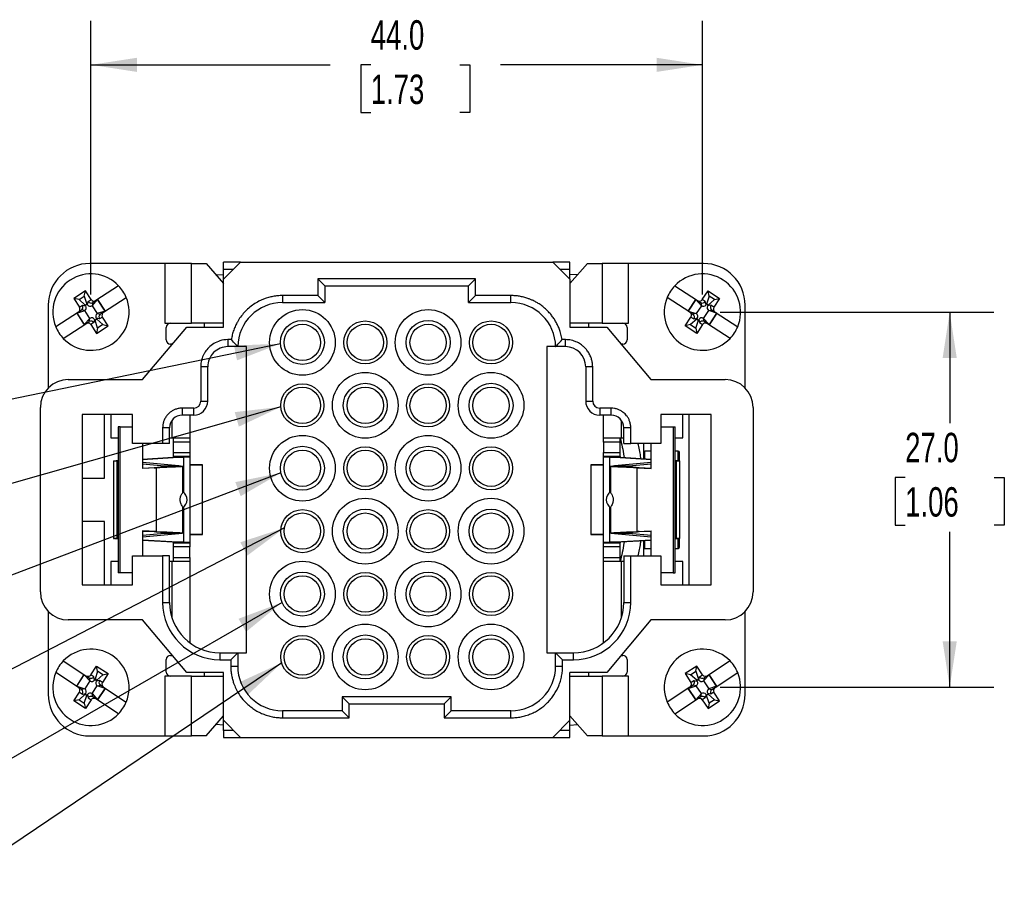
# Model space of a CAD drawing. Header units: millimetres. Extents: x 6 to 273, y 6 to 210.
# Tile 3 of 8: x 59 to 130, y 52 to 115. Entities that reach past the tile are written whole.
import ezdxf

# ---------------------------------------------------------------- set-up
doc = ezdxf.new("R2010")
doc.units = ezdxf.units.MM
doc.linetypes.add('SLD-Solid', pattern=[0])
doc.layers.add('DIMENSIONS', color=140, linetype='SLD-Solid', lineweight=25)
doc.layers.add('TEXT', color=140, linetype='SLD-Solid', lineweight=25)
doc.styles.add('SLDTEXTSTYLE0', font='TXT', dxfattribs={"width": 0.7})
doc.dimstyles.new('SLDDIMSTYLE0', dxfattribs={"dimtxt": 2.158008, "dimasz": 3.302, "dimexe": 0, "dimexo": 0.0625, "dimgap": 0.539502, "dimtad": 0, "dimtih": 1, "dimtoh": 1, "dimrnd": 1e-09, "dimzin": 4, "dimdsep": 46, "dimtxsty": 'SLDTEXTSTYLE0', "dimsah": 1, "dimcen": 0.09, "dimadec": 0, "dimazin": 1, "dimtfac": 1, "dimtofl": 0, "dimtmove": 0, "dimatfit": 3, "dimfxl": 0, "dimfrac": 2, "dimtolj": 1, "dimtzin": 12, "dimarcsym": 0})
doc.dimstyles.new('SLDDIMSTYLE1', dxfattribs={"dimtxt": 0.18, "dimasz": 3.302, "dimexe": 0, "dimexo": 0.0625, "dimgap": 0, "dimtad": 0, "dimtih": 1, "dimtoh": 1, "dimdec": 0, "dimrnd": 1e-09, "dimzin": 0, "dimdsep": 46, "dimtxsty": 'Standard', "dimsah": 1, "dimcen": 0.09, "dimadec": 0, "dimazin": 0, "dimtfac": 3.302, "dimtdec": 0, "dimtofl": 0, "dimtmove": 0, "dimatfit": 3, "dimfxl": 0, "dimfrac": 2, "dimtolj": 1, "dimtzin": 0, "dimarcsym": 0})

# ---------------------------------------------------------------- blocks, each defined once
blk = doc.blocks.new('_D')
at = {"layer": 'DIMENSIONS'}
for p, q in [((64.611, 94.936), (64.611, 114.633)), ((108.634, 94.936), (108.634, 114.633)), ((64.611, 111.458), (81.829, 111.458)), ((84.753, 111.458), (84.028, 111.458)), ((84.028, 111.458), (84.028, 108.028)), ((91.166, 111.458), (91.89, 111.458)), ((91.89, 111.458), (91.89, 108.028)), ((108.634, 111.458), (94.09, 111.458)), ((84.028, 108.028), (84.753, 108.028)), ((91.89, 108.028), (91.166, 108.028))]:
    blk.add_line(p, q, dxfattribs=at)
for points in [[(64.611, 111.458), (67.913, 110.95), (67.913, 111.966)], [(108.634, 111.458), (105.332, 111.966), (105.332, 110.95)]]:
    blk.add_solid(points, dxfattribs=at)
at = {"layer": 'DIMENSIONS', "char_height": 2.1167, "attachment_point": 1, "style": 'SLDTEXTSTYLE0'}
for s, insert in [('44.0', (84.753, 114.669)), ('1.73', (84.753, 110.757))]:
    blk.add_mtext(s, dxfattribs=dict(at, insert=insert))
blk = doc.blocks.new('_D_1')
at = {"layer": 'DIMENSIONS'}
for p, q in [((109.904, 93.666), (129.611, 93.666)), ((126.436, 93.666), (126.436, 85.681)), ((123.23, 81.768), (122.505, 81.768)), ((122.505, 81.768), (122.505, 78.338)), ((129.643, 81.768), (130.367, 81.768)), ((130.367, 81.768), (130.367, 78.338)), ((122.505, 78.338), (123.23, 78.338)), ((130.367, 78.338), (129.643, 78.338)), ((126.436, 66.664), (126.436, 77.855)), ((109.904, 66.664), (129.611, 66.664))]:
    blk.add_line(p, q, dxfattribs=at)
for points in [[(126.436, 93.666), (125.928, 90.364), (126.944, 90.364)], [(126.436, 66.664), (126.944, 69.966), (125.928, 69.966)]]:
    blk.add_solid(points, dxfattribs=at)
at = {"layer": 'DIMENSIONS', "char_height": 2.1167, "attachment_point": 1, "style": 'SLDTEXTSTYLE0'}
for s, insert in [('27.0', (123.23, 84.98)), ('1.06', (123.23, 81.067))]:
    blk.add_mtext(s, dxfattribs=dict(at, insert=insert))

msp = doc.modelspace()

# ---------------------------------------------------------------- linework, layer by layer
for p, q in [((69.937, 97.164), (64.534, 97.164)), ((69.937, 97.164), (69.937, 92.864)), ((71.837, 97.164), (69.937, 97.164)), ((71.837, 92.864), (71.837, 97.164)), ((71.837, 97.164), (72.895, 97.164)), ((72.895, 97.164), (74.148, 95.727)), ((74.148, 96.035), (75.38, 97.267)), ((75.38, 97.267), (74.148, 97.267)), ((74.148, 96.764), (74.148, 97.267)), ((75.38, 97.267), (97.865, 97.267)), ((97.865, 97.267), (99.097, 96.035)), ((99.097, 97.267), (97.865, 97.267)), ((99.097, 96.764), (99.097, 97.267)), ((100.35, 97.164), (99.097, 95.727)), ((100.35, 97.164), (101.408, 97.164)), ((101.408, 97.164), (101.408, 92.864)), ((103.307, 97.164), (101.408, 97.164)), ((103.307, 92.864), (103.307, 97.164)), ((108.711, 97.164), (103.307, 97.164)), ((74.148, 96.764), (74.877, 96.764)), ((74.148, 96.035), (74.148, 96.764)), ((98.368, 96.764), (99.097, 96.764)), ((99.097, 96.035), (99.097, 96.764)), ((73.611, 96.343), (74.148, 96.38)), ((74.148, 92.589), (74.148, 96.035)), ((92.306, 96.06), (80.939, 96.06)), ((80.939, 96.06), (80.939, 94.853)), ((81.442, 95.557), (80.939, 96.06)), ((91.803, 95.557), (92.306, 96.06)), ((92.306, 94.853), (92.306, 96.06)), ((99.634, 96.343), (99.097, 96.38)), ((99.097, 96.035), (99.097, 92.589)), ((64.209, 95.195), (63.372, 94.649)), ((64.13, 94.817), (64.209, 95.195)), ((64.62, 94.568), (64.209, 95.195)), ((66.602, 95.564), (64.973, 94.5)), ((81.442, 95.557), (81.442, 94.35)), ((81.442, 95.557), (91.803, 95.557)), ((91.803, 94.35), (91.803, 95.557)), ((106.643, 95.564), (108.272, 94.5)), ((108.625, 94.568), (109.036, 95.195)), ((109.036, 95.195), (109.873, 94.649)), ((109.115, 94.817), (109.036, 95.195)), ((63.751, 94.569), (63.372, 94.649)), ((63.372, 94.649), (63.782, 94.021)), ((63.751, 94.569), (64.13, 94.817)), ((64.198, 94.169), (63.751, 94.569)), ((64.13, 94.817), (64.317, 94.247)), ((64.353, 94.191), (64.402, 94.426)), ((64.402, 94.426), (64.62, 94.568)), ((64.734, 94.345), (64.688, 94.121)), ((64.689, 94.122), (65.09, 94.569)), ((64.973, 94.5), (64.749, 94.353)), ((65.09, 94.569), (65.091, 94.577)), ((65.09, 94.569), (65.631, 93.741)), ((65.638, 93.74), (65.091, 94.577)), ((65.52, 93.663), (67.149, 94.727)), ((80.939, 94.853), (78.398, 94.853)), ((78.398, 94.853), (78.398, 94.35)), ((78.398, 94.35), (81.442, 94.35)), ((81.442, 94.35), (80.939, 94.853)), ((91.803, 94.35), (92.306, 94.853)), ((91.803, 94.35), (94.847, 94.35)), ((94.847, 94.853), (92.306, 94.853)), ((94.847, 94.35), (94.847, 94.853)), ((107.725, 93.663), (106.096, 94.727)), ((107.607, 93.74), (108.154, 94.577)), ((108.155, 94.569), (107.614, 93.741)), ((108.155, 94.569), (108.154, 94.577)), ((108.556, 94.122), (108.155, 94.569)), ((108.272, 94.5), (108.496, 94.353)), ((108.511, 94.345), (108.557, 94.121)), ((108.842, 94.426), (108.625, 94.568)), ((108.892, 94.191), (108.842, 94.426)), ((109.115, 94.817), (108.928, 94.247)), ((109.047, 94.169), (109.494, 94.569)), ((109.494, 94.569), (109.115, 94.817)), ((109.873, 94.649), (109.462, 94.021)), ((109.494, 94.569), (109.873, 94.649)), ((61.534, 94.164), (61.534, 88.202)), ((63.703, 93.67), (62.074, 92.606)), ((63.584, 93.593), (63.592, 93.591)), ((63.584, 93.593), (64.131, 92.755)), ((63.592, 93.591), (64.162, 93.778)), ((63.592, 93.591), (64.133, 92.763)), ((63.927, 93.816), (63.703, 93.67)), ((63.782, 94.021), (64, 94.163)), ((64.164, 93.779), (63.941, 93.826)), ((64, 94.163), (64.234, 94.113)), ((64.162, 93.778), (64.164, 93.779)), ((64.533, 93.21), (64.162, 93.778)), ((64.198, 94.169), (64.317, 94.247)), ((64.234, 94.113), (64.198, 94.169)), ((64.317, 94.247), (64.353, 94.191)), ((64.688, 94.121), (64.689, 94.122)), ((64.689, 94.122), (65.06, 93.555)), ((65.631, 93.741), (65.06, 93.555)), ((65.52, 93.663), (65.296, 93.516)), ((65.638, 93.74), (65.631, 93.741)), ((107.607, 93.74), (107.614, 93.741)), ((107.614, 93.741), (108.184, 93.555)), ((107.725, 93.663), (107.949, 93.516)), ((108.556, 94.122), (108.184, 93.555)), ((108.557, 94.121), (108.556, 94.122)), ((108.712, 93.21), (109.083, 93.778)), ((108.928, 94.247), (108.892, 94.191)), ((109.047, 94.169), (108.928, 94.247)), ((109.011, 94.113), (109.047, 94.169)), ((109.245, 94.163), (109.011, 94.113)), ((109.081, 93.779), (109.304, 93.826)), ((109.083, 93.778), (109.081, 93.779)), ((109.653, 93.591), (109.083, 93.778)), ((109.653, 93.591), (109.112, 92.763)), ((109.661, 93.593), (109.114, 92.755)), ((109.462, 94.021), (109.245, 94.163)), ((109.318, 93.816), (109.542, 93.67)), ((109.542, 93.67), (111.171, 92.606)), ((109.661, 93.593), (109.653, 93.591)), ((111.711, 88.202), (111.711, 94.164)), ((64.533, 93.21), (64.133, 92.763)), ((64.249, 92.833), (64.474, 92.979)), ((64.488, 92.988), (64.535, 93.211)), ((64.535, 93.211), (64.533, 93.21)), ((64.82, 92.907), (64.603, 92.765)), ((64.869, 93.141), (64.82, 92.907)), ((64.905, 93.086), (64.869, 93.141)), ((65.025, 93.164), (64.905, 93.086)), ((65.092, 92.515), (64.905, 93.086)), ((64.989, 93.219), (65.025, 93.164)), ((65.223, 93.17), (64.989, 93.219)), ((65.025, 93.164), (65.472, 92.763)), ((65.06, 93.555), (65.059, 93.553)), ((65.059, 93.553), (65.282, 93.506)), ((65.44, 93.312), (65.223, 93.17)), ((65.85, 92.684), (65.44, 93.312)), ((69.937, 92.864), (70.334, 92.864)), ((70.334, 92.864), (71.837, 92.864)), ((74.148, 92.864), (71.837, 92.864)), ((72.79, 92.589), (72.79, 92.864)), ((101.408, 92.864), (99.097, 92.864)), ((100.455, 92.589), (100.455, 92.864)), ((101.408, 92.864), (102.911, 92.864)), ((102.911, 92.864), (103.307, 92.864)), ((107.395, 92.684), (107.805, 93.312)), ((108.22, 93.164), (107.773, 92.763)), ((107.805, 93.312), (108.022, 93.17)), ((108.186, 93.553), (107.963, 93.506)), ((108.022, 93.17), (108.256, 93.219)), ((108.152, 92.515), (108.339, 93.086)), ((108.184, 93.555), (108.186, 93.553)), ((108.256, 93.219), (108.22, 93.164)), ((108.22, 93.164), (108.339, 93.086)), ((108.339, 93.086), (108.376, 93.141)), ((108.376, 93.141), (108.425, 92.907)), ((108.425, 92.907), (108.642, 92.765)), ((108.757, 92.988), (108.71, 93.211)), ((108.71, 93.211), (108.712, 93.21)), ((108.712, 93.21), (109.112, 92.763)), ((108.995, 92.833), (108.771, 92.979)), ((62.621, 91.769), (64.249, 92.833)), ((64.133, 92.763), (64.131, 92.755)), ((64.603, 92.765), (65.013, 92.137)), ((65.013, 92.137), (65.85, 92.684)), ((65.092, 92.515), (65.013, 92.137)), ((65.472, 92.763), (65.092, 92.515)), ((65.472, 92.763), (65.85, 92.684)), ((68.321, 88.817), (71.505, 92.589)), ((70.034, 91.664), (70.034, 92.564)), ((71.505, 92.589), (74.148, 92.589)), ((99.097, 92.589), (101.74, 92.589)), ((101.74, 92.589), (104.924, 88.817)), ((103.211, 92.564), (103.211, 91.664)), ((107.773, 92.763), (107.395, 92.684)), ((108.232, 92.137), (107.395, 92.684)), ((107.773, 92.763), (108.152, 92.515)), ((108.152, 92.515), (108.232, 92.137)), ((108.642, 92.765), (108.232, 92.137)), ((110.624, 91.769), (108.995, 92.833)), ((109.112, 92.763), (109.114, 92.755)), ((74.717, 91.684), (74.475, 91.684)), ((98.77, 91.684), (98.528, 91.684)), ((98.77, 91.181), (98.77, 91.684)), ((70.434, 91.364), (70.334, 91.364)), ((70.471, 91.364), (70.434, 91.364)), ((70.434, 91.364), (70.434, 91.32)), ((75.179, 91.181), (74.475, 91.181)), ((75.808, 91.181), (75.179, 91.181)), ((75.808, 69.15), (75.808, 91.181)), ((97.437, 91.181), (97.437, 69.15)), ((98.066, 91.181), (97.437, 91.181)), ((98.77, 91.181), (98.066, 91.181)), ((102.811, 91.364), (102.774, 91.364)), ((102.911, 91.364), (102.811, 91.364)), ((102.811, 91.32), (102.811, 91.364)), ((72.513, 89.722), (72.513, 87.258)), ((73.016, 89.722), (72.513, 89.722)), ((73.016, 87.258), (73.016, 89.722)), ((100.229, 89.722), (100.229, 87.258)), ((100.732, 89.722), (100.229, 89.722)), ((100.732, 87.258), (100.732, 89.722)), ((62.981, 88.817), (68.321, 88.817)), ((104.924, 88.817), (110.263, 88.817)), ((72.513, 87.258), (73.016, 87.258)), ((100.229, 87.258), (100.732, 87.258)), ((60.969, 73.526), (60.969, 86.805)), ((72.01, 86.755), (71.18, 86.755)), ((71.18, 86.755), (71.18, 86.252)), ((72.01, 86.252), (72.01, 86.755)), ((102.065, 86.755), (101.235, 86.755)), ((101.235, 86.755), (101.235, 86.252)), ((102.065, 86.252), (102.065, 86.755)), ((112.275, 86.805), (112.275, 73.526)), ((67.609, 86.302), (63.987, 86.302)), ((63.987, 86.302), (63.987, 74.029)), ((65.597, 81.725), (65.597, 86.302)), ((66.034, 86.302), (66.034, 84.614)), ((67.609, 84.214), (67.609, 86.302)), ((70.434, 85.858), (70.434, 84.614)), ((72.01, 86.252), (71.18, 86.252)), ((71.734, 86.252), (71.734, 84.614)), ((102.065, 86.252), (101.235, 86.252)), ((101.511, 84.614), (101.511, 86.252)), ((102.811, 84.614), (102.811, 85.858)), ((109.257, 86.302), (105.636, 86.302)), ((105.636, 86.302), (105.636, 84.214)), ((107.211, 84.614), (107.211, 86.302)), ((107.648, 86.302), (107.648, 74.029)), ((109.257, 74.029), (109.257, 86.302)), ((66.724, 85.414), (66.578, 85.414)), ((66.578, 85.414), (66.578, 74.914)), ((66.724, 74.914), (66.724, 85.414)), ((66.724, 85.414), (67.609, 85.414)), ((69.772, 85.346), (69.772, 84.214)), ((70.275, 85.346), (69.772, 85.346)), ((70.275, 84.214), (70.275, 85.346)), ((102.97, 84.214), (102.97, 85.346)), ((103.473, 85.346), (102.97, 85.346)), ((103.473, 84.214), (103.473, 85.346)), ((105.636, 85.414), (106.521, 85.414)), ((106.521, 85.414), (106.521, 74.914)), ((106.521, 85.414), (106.667, 85.414)), ((106.667, 74.914), (106.667, 85.414)), ((66.034, 84.614), (66.578, 84.614)), ((70.275, 84.614), (70.434, 84.614)), ((70.434, 84.614), (71.734, 84.614)), ((70.534, 84.614), (70.534, 84.314)), ((71.734, 84.614), (71.734, 84.314)), ((101.511, 84.614), (102.811, 84.614)), ((101.511, 84.314), (101.511, 84.614)), ((102.711, 84.314), (102.711, 84.614)), ((102.811, 84.614), (102.97, 84.614)), ((106.667, 84.614), (107.211, 84.614)), ((69.772, 84.214), (67.609, 84.214)), ((68.312, 84.214), (68.312, 82.414)), ((70.275, 84.214), (69.772, 84.214)), ((71.734, 84.314), (70.534, 84.314)), ((70.534, 84.314), (70.534, 83.564)), ((71.734, 84.314), (71.734, 83.564)), ((102.711, 84.314), (101.511, 84.314)), ((101.511, 84.314), (101.511, 83.564)), ((102.711, 83.564), (102.711, 84.314)), ((102.97, 84.214), (103.473, 84.214)), ((105.636, 84.214), (103.473, 84.214)), ((104.386, 84.214), (104.386, 83.122)), ((104.933, 83.664), (104.486, 83.664)), ((104.486, 83.116), (104.486, 83.664)), ((104.933, 82.414), (104.933, 84.214)), ((106.886, 83.664), (106.667, 83.664)), ((106.886, 82.993), (106.886, 83.664)), ((66.234, 82.952), (66.234, 77.377)), ((71.269, 83.22), (68.312, 83.043)), ((68.312, 83.09), (70.498, 83.22)), ((70.498, 83.22), (71.269, 83.22)), ((70.534, 83.564), (71.734, 83.564)), ((70.534, 83.564), (70.534, 83.264)), ((70.534, 83.264), (70.534, 83.248)), ((71.734, 83.264), (70.534, 83.264)), ((70.534, 83.248), (71.734, 83.248)), ((71.269, 83.22), (71.269, 80.712)), ((71.734, 83.564), (71.734, 83.264)), ((71.734, 83.264), (71.734, 83.248)), ((71.734, 83.248), (71.734, 77.081)), ((101.511, 83.564), (102.711, 83.564)), ((101.511, 83.264), (101.511, 83.564)), ((101.511, 83.264), (101.511, 83.248)), ((102.711, 83.264), (101.511, 83.264)), ((101.511, 83.248), (102.711, 83.248)), ((101.511, 77.081), (101.511, 83.248)), ((104.933, 83.043), (101.976, 83.22)), ((101.976, 83.22), (102.747, 83.22)), ((101.976, 80.712), (101.976, 83.22)), ((102.711, 83.264), (102.711, 83.564)), ((102.711, 83.248), (102.711, 83.264)), ((102.747, 83.22), (104.933, 83.09)), ((107.011, 77.377), (107.011, 82.952)), ((66.497, 77.41), (66.497, 82.919)), ((66.497, 82.919), (66.578, 82.911)), ((66.578, 82.919), (66.497, 82.919)), ((70.944, 82.604), (68.312, 82.847)), ((68.312, 82.751), (69.902, 82.604)), ((69.302, 82.46), (68.312, 82.414)), ((69.156, 82.46), (68.312, 82.421)), ((69.156, 82.46), (69.302, 82.46)), ((69.302, 82.46), (69.302, 77.869)), ((69.902, 82.604), (70.944, 82.604)), ((69.902, 82.604), (69.902, 82.529)), ((71.234, 80.724), (71.234, 82.566)), ((72.639, 82.68), (71.734, 82.68)), ((72.639, 82.651), (71.734, 82.651)), ((71.834, 82.68), (71.834, 82.651)), ((72.639, 77.65), (72.639, 82.68)), ((101.511, 82.68), (100.606, 82.68)), ((100.606, 82.68), (100.606, 77.65)), ((101.511, 82.651), (100.606, 82.651)), ((101.411, 82.651), (101.411, 82.68)), ((102.011, 82.566), (102.011, 80.724)), ((104.933, 82.847), (102.301, 82.604)), ((102.301, 82.604), (103.343, 82.604)), ((103.343, 82.604), (104.933, 82.751)), ((103.343, 82.529), (103.343, 82.604)), ((103.943, 77.869), (103.943, 82.46)), ((103.943, 82.46), (104.933, 82.414)), ((103.943, 82.46), (104.089, 82.46)), ((104.933, 82.421), (104.089, 82.46)), ((106.667, 82.911), (106.748, 82.919)), ((106.748, 82.919), (106.667, 82.919)), ((106.748, 82.919), (106.748, 77.41)), ((63.987, 81.725), (65.597, 81.725)), ((71.234, 77.763), (71.234, 79.605)), ((71.269, 79.616), (71.269, 77.109)), ((101.976, 77.109), (101.976, 79.616)), ((102.011, 79.605), (102.011, 77.763)), ((65.597, 78.606), (63.987, 78.606)), ((65.597, 74.029), (65.597, 78.606)), ((66.578, 77.418), (66.497, 77.41)), ((66.497, 77.41), (66.578, 77.41)), ((69.302, 77.869), (68.312, 77.914)), ((68.312, 77.914), (68.312, 76.116)), ((68.312, 77.908), (69.156, 77.869)), ((69.902, 77.725), (68.312, 77.578)), ((68.312, 77.482), (70.944, 77.725)), ((68.312, 77.285), (71.269, 77.109)), ((69.302, 77.869), (69.156, 77.869)), ((69.902, 77.8), (69.902, 77.725)), ((70.944, 77.725), (69.902, 77.725)), ((71.734, 77.678), (72.639, 77.678)), ((71.734, 77.65), (72.639, 77.65)), ((71.834, 77.678), (71.834, 77.65)), ((100.606, 77.678), (101.511, 77.678)), ((100.606, 77.65), (101.511, 77.65)), ((101.411, 77.65), (101.411, 77.678)), ((101.976, 77.109), (104.933, 77.285)), ((103.343, 77.725), (102.301, 77.725)), ((102.301, 77.725), (104.933, 77.482)), ((103.343, 77.725), (103.343, 77.8)), ((104.933, 77.578), (103.343, 77.725)), ((103.943, 77.869), (104.933, 77.914)), ((104.089, 77.869), (103.943, 77.869)), ((104.089, 77.869), (104.933, 77.908)), ((104.933, 76.116), (104.933, 77.914)), ((106.748, 77.41), (106.667, 77.418)), ((106.667, 77.41), (106.748, 77.41)), ((106.886, 76.664), (106.886, 77.342)), ((70.498, 77.109), (68.312, 77.239)), ((71.269, 77.109), (70.498, 77.109)), ((71.734, 77.081), (70.534, 77.081)), ((70.534, 77.081), (70.534, 77.064)), ((70.534, 77.064), (71.734, 77.064)), ((70.534, 77.064), (70.534, 76.764)), ((71.734, 76.764), (70.534, 76.764)), ((70.534, 76.764), (70.534, 76.014)), ((71.734, 77.064), (71.734, 77.081)), ((71.734, 77.064), (71.734, 76.764)), ((71.734, 76.014), (71.734, 76.764)), ((102.711, 77.081), (101.511, 77.081)), ((101.511, 77.064), (101.511, 77.081)), ((101.511, 77.064), (102.711, 77.064)), ((101.511, 76.764), (101.511, 77.064)), ((102.711, 76.764), (101.511, 76.764)), ((101.511, 76.014), (101.511, 76.764)), ((102.747, 77.109), (101.976, 77.109)), ((102.711, 77.064), (102.711, 77.081)), ((102.711, 76.764), (102.711, 77.064)), ((102.711, 76.014), (102.711, 76.764)), ((104.933, 77.239), (102.747, 77.109)), ((104.386, 77.207), (104.386, 76.116)), ((104.486, 76.664), (104.486, 77.213)), ((104.486, 76.664), (104.933, 76.664)), ((106.667, 76.664), (106.886, 76.664)), ((67.609, 74.029), (67.609, 76.116)), ((67.609, 76.116), (69.772, 76.116)), ((69.772, 76.116), (69.772, 72.771)), ((70.275, 76.116), (69.772, 76.116)), ((70.275, 72.771), (70.275, 76.116)), ((70.534, 76.014), (71.734, 76.014)), ((70.534, 76.014), (70.534, 75.714)), ((71.734, 76.014), (71.734, 75.714)), ((101.511, 76.014), (102.711, 76.014)), ((101.511, 75.714), (101.511, 76.014)), ((102.711, 75.714), (102.711, 76.014)), ((102.97, 76.116), (102.97, 72.771)), ((102.97, 76.116), (103.473, 76.116)), ((103.473, 72.771), (103.473, 76.116)), ((103.473, 76.116), (105.636, 76.116)), ((105.636, 76.116), (105.636, 74.029)), ((66.034, 75.714), (66.034, 74.029)), ((66.578, 75.714), (66.034, 75.714)), ((70.434, 75.714), (70.275, 75.714)), ((71.734, 75.714), (70.434, 75.714)), ((70.434, 75.714), (70.434, 71.711)), ((71.734, 75.714), (71.734, 69.866)), ((101.511, 69.866), (101.511, 75.714)), ((102.811, 75.714), (101.511, 75.714)), ((102.97, 75.714), (102.811, 75.714)), ((102.811, 71.711), (102.811, 75.714)), ((107.211, 75.714), (106.667, 75.714)), ((107.211, 74.029), (107.211, 75.714)), ((66.724, 74.914), (66.578, 74.914)), ((67.609, 74.914), (66.724, 74.914)), ((106.521, 74.914), (105.636, 74.914)), ((106.521, 74.914), (106.667, 74.914)), ((63.987, 74.029), (67.609, 74.029)), ((105.636, 74.029), (109.257, 74.029)), ((69.772, 72.771), (70.275, 72.771)), ((102.97, 72.771), (103.473, 72.771)), ((61.534, 72.129), (61.534, 66.164)), ((111.711, 66.164), (111.711, 72.129)), ((68.321, 71.514), (62.981, 71.514)), ((71.505, 67.741), (68.321, 71.514)), ((104.924, 71.514), (101.74, 67.741)), ((110.263, 71.514), (104.924, 71.514)), ((70.334, 68.964), (70.434, 68.964)), ((70.434, 69.01), (70.434, 68.964)), ((70.434, 68.964), (70.472, 68.964)), ((73.897, 69.15), (73.897, 68.647)), ((73.897, 69.15), (75.179, 69.15)), ((75.179, 69.15), (74.676, 68.647)), ((75.179, 69.15), (75.179, 68.194)), ((75.179, 69.15), (75.808, 69.15)), ((97.437, 69.15), (98.066, 69.15)), ((98.066, 69.15), (98.569, 68.647)), ((98.066, 68.194), (98.066, 69.15)), ((98.066, 69.15), (99.348, 69.15)), ((99.348, 68.647), (99.348, 69.15)), ((102.773, 68.964), (102.811, 68.964)), ((102.811, 68.964), (102.811, 69.01)), ((102.811, 68.964), (102.911, 68.964)), ((62.621, 68.562), (64.249, 67.498)), ((64.603, 67.566), (65.013, 68.194)), ((65.092, 67.815), (65.013, 68.194)), ((65.013, 68.194), (65.85, 67.647)), ((70.034, 67.764), (70.034, 68.664)), ((73.897, 68.647), (74.676, 68.647)), ((74.676, 68.647), (74.676, 68.194)), ((74.676, 68.194), (75.179, 68.194)), ((98.569, 68.194), (98.569, 68.647)), ((98.569, 68.647), (99.348, 68.647)), ((103.211, 68.664), (103.211, 67.764)), ((108.232, 68.194), (107.395, 67.647)), ((108.152, 67.815), (108.232, 68.194)), ((108.642, 67.566), (108.232, 68.194)), ((110.624, 68.562), (108.995, 67.498)), ((63.703, 66.661), (62.074, 67.725)), ((63.584, 66.738), (64.131, 67.575)), ((63.592, 66.74), (64.133, 67.568)), ((64.133, 67.568), (64.131, 67.575)), ((64.533, 67.121), (64.133, 67.568)), ((64.249, 67.498), (64.474, 67.351)), ((64.82, 67.424), (64.603, 67.566)), ((64.869, 67.19), (64.82, 67.424)), ((65.092, 67.815), (64.905, 67.245)), ((65.025, 67.167), (65.472, 67.567)), ((65.472, 67.567), (65.092, 67.815)), ((65.85, 67.647), (65.44, 67.019)), ((65.472, 67.567), (65.85, 67.647)), ((70.334, 67.464), (69.937, 67.464)), ((69.937, 67.464), (69.937, 63.164)), ((71.837, 67.464), (70.334, 67.464)), ((74.148, 67.741), (71.505, 67.741)), ((71.837, 63.164), (71.837, 67.464)), ((71.837, 67.464), (74.148, 67.464)), ((72.79, 67.464), (72.79, 67.741)), ((74.148, 64.296), (74.148, 67.741)), ((101.74, 67.741), (99.097, 67.741)), ((99.097, 64.296), (99.097, 67.741)), ((99.097, 67.464), (101.408, 67.464)), ((100.455, 67.464), (100.455, 67.741)), ((102.911, 67.464), (101.408, 67.464)), ((101.408, 67.464), (101.408, 63.164)), ((103.307, 67.464), (102.911, 67.464)), ((103.307, 63.164), (103.307, 67.464)), ((107.773, 67.567), (107.395, 67.647)), ((107.395, 67.647), (107.805, 67.019)), ((107.773, 67.567), (108.152, 67.815)), ((108.22, 67.167), (107.773, 67.567)), ((108.152, 67.815), (108.339, 67.245)), ((108.376, 67.19), (108.425, 67.424)), ((108.425, 67.424), (108.642, 67.566)), ((108.712, 67.121), (109.112, 67.568)), ((108.995, 67.498), (108.771, 67.351)), ((109.112, 67.568), (109.114, 67.575)), ((109.653, 66.74), (109.112, 67.568)), ((109.661, 66.738), (109.114, 67.575)), ((109.542, 66.661), (111.171, 67.725)), ((63.584, 66.738), (63.592, 66.74)), ((63.592, 66.74), (64.162, 66.553)), ((63.927, 66.514), (63.703, 66.661)), ((64.533, 67.121), (64.162, 66.553)), ((64.488, 67.343), (64.535, 67.119)), ((64.535, 67.119), (64.533, 67.121)), ((64.689, 66.208), (65.06, 66.776)), ((64.905, 67.245), (64.869, 67.19)), ((65.025, 67.167), (64.905, 67.245)), ((64.989, 67.112), (65.025, 67.167)), ((65.223, 67.161), (64.989, 67.112)), ((65.059, 66.777), (65.282, 66.824)), ((65.06, 66.776), (65.059, 66.777)), ((65.631, 66.589), (65.06, 66.776)), ((65.44, 67.019), (65.223, 67.161)), ((65.52, 66.668), (65.296, 66.815)), ((65.52, 66.668), (67.149, 65.604)), ((107.725, 66.668), (106.096, 65.604)), ((107.614, 66.589), (108.184, 66.776)), ((107.725, 66.668), (107.949, 66.815)), ((107.805, 67.019), (108.022, 67.161)), ((108.186, 66.777), (107.963, 66.824)), ((108.022, 67.161), (108.256, 67.112)), ((108.184, 66.776), (108.186, 66.777)), ((108.556, 66.208), (108.184, 66.776)), ((108.22, 67.167), (108.339, 67.245)), ((108.256, 67.112), (108.22, 67.167)), ((108.339, 67.245), (108.376, 67.19)), ((108.757, 67.343), (108.71, 67.119)), ((108.71, 67.119), (108.712, 67.121)), ((108.712, 67.121), (109.083, 66.553)), ((109.653, 66.74), (109.083, 66.553)), ((109.318, 66.514), (109.542, 66.661)), ((109.661, 66.738), (109.653, 66.74)), ((63.372, 65.682), (63.782, 66.31)), ((64.198, 66.162), (63.751, 65.762)), ((63.782, 66.31), (64, 66.168)), ((64.164, 66.552), (63.941, 66.505)), ((64, 66.168), (64.234, 66.217)), ((64.13, 65.514), (64.317, 66.084)), ((64.162, 66.553), (64.164, 66.552)), ((64.234, 66.217), (64.198, 66.162)), ((64.198, 66.162), (64.317, 66.084)), ((64.317, 66.084), (64.353, 66.139)), ((64.353, 66.139), (64.402, 65.905)), ((64.734, 65.986), (64.688, 66.209)), ((64.688, 66.209), (64.689, 66.208)), ((64.689, 66.208), (65.09, 65.761)), ((64.973, 65.831), (64.749, 65.977)), ((65.09, 65.761), (65.631, 66.589)), ((65.638, 66.591), (65.091, 65.754)), ((65.638, 66.591), (65.631, 66.589)), ((82.699, 65.981), (83.202, 65.478)), ((90.546, 65.981), (82.699, 65.981)), ((82.699, 65.981), (82.699, 64.975)), ((90.546, 65.981), (90.043, 65.478)), ((90.546, 64.975), (90.546, 65.981)), ((107.607, 66.591), (107.614, 66.589)), ((107.607, 66.591), (108.154, 65.754)), ((108.155, 65.761), (107.614, 66.589)), ((108.556, 66.208), (108.155, 65.761)), ((108.272, 65.831), (108.496, 65.977)), ((108.511, 65.986), (108.557, 66.209)), ((108.557, 66.209), (108.556, 66.208)), ((108.892, 66.139), (108.842, 65.905)), ((108.928, 66.084), (108.892, 66.139)), ((109.047, 66.162), (108.928, 66.084)), ((109.115, 65.514), (108.928, 66.084)), ((109.011, 66.217), (109.047, 66.162)), ((109.245, 66.168), (109.011, 66.217)), ((109.047, 66.162), (109.494, 65.762)), ((109.083, 66.553), (109.081, 66.552)), ((109.081, 66.552), (109.304, 66.505)), ((109.462, 66.31), (109.245, 66.168)), ((109.873, 65.682), (109.462, 66.31)), ((63.751, 65.762), (63.372, 65.682)), ((64.209, 65.135), (63.372, 65.682)), ((63.751, 65.762), (64.13, 65.514)), ((64.13, 65.514), (64.209, 65.135)), ((64.62, 65.763), (64.209, 65.135)), ((64.402, 65.905), (64.62, 65.763)), ((66.602, 64.767), (64.973, 65.831)), ((65.09, 65.761), (65.091, 65.754)), ((83.202, 64.472), (83.202, 65.478)), ((83.202, 65.478), (90.043, 65.478)), ((90.043, 65.478), (90.043, 64.472)), ((106.643, 64.767), (108.272, 65.831)), ((108.155, 65.761), (108.154, 65.754)), ((108.842, 65.905), (108.625, 65.763)), ((108.625, 65.763), (109.036, 65.135)), ((109.036, 65.135), (109.873, 65.682)), ((109.115, 65.514), (109.036, 65.135)), ((109.494, 65.762), (109.115, 65.514)), ((109.494, 65.762), (109.873, 65.682)), ((72.895, 63.164), (74.148, 64.602)), ((78.398, 64.975), (78.398, 64.472)), ((82.699, 64.975), (78.398, 64.975)), ((82.699, 64.975), (83.202, 64.472)), ((90.546, 64.975), (90.043, 64.472)), ((94.847, 64.975), (90.546, 64.975)), ((94.847, 64.472), (94.847, 64.975)), ((100.35, 63.164), (99.097, 64.602)), ((74.148, 63.95), (73.612, 63.987)), ((75.38, 63.063), (74.148, 64.296)), ((74.148, 63.566), (74.148, 64.296)), ((78.398, 64.472), (83.202, 64.472)), ((90.043, 64.472), (94.847, 64.472)), ((97.865, 63.063), (99.097, 64.296)), ((99.097, 63.566), (99.097, 64.296)), ((99.097, 63.95), (99.633, 63.987)), ((64.534, 63.164), (69.937, 63.164)), ((69.937, 63.164), (71.837, 63.164)), ((72.895, 63.164), (71.837, 63.164)), ((74.877, 63.566), (74.148, 63.566)), ((74.148, 63.566), (74.148, 63.063)), ((99.097, 63.566), (98.368, 63.566)), ((99.097, 63.063), (99.097, 63.566)), ((101.408, 63.164), (100.35, 63.164)), ((101.408, 63.164), (103.307, 63.164)), ((103.307, 63.164), (108.711, 63.164)), ((74.148, 63.063), (75.38, 63.063)), ((75.38, 63.063), (97.865, 63.063)), ((97.865, 63.063), (99.097, 63.063))]:
    msp.add_line(p, q)
at = {"flags": 128}
for points in [[(74.475, 91.684), (74.475, 91.586), (74.475, 91.492), (74.475, 91.405), (74.475, 91.328), (74.475, 91.266), (74.475, 91.219), (74.475, 91.191), (74.475, 91.181)], [(98.066, 68.194), (98.075, 68.194), (98.104, 68.194), (98.15, 68.194), (98.213, 68.194), (98.289, 68.194), (98.376, 68.194), (98.471, 68.194), (98.569, 68.194)]]:
    msp.add_lwpolyline(points, dxfattribs=at)
for centre, radius in [((79.832, 91.483), 2.364), ((88.886, 91.483), 2.364), ((79.832, 91.483), 1.584), ((84.359, 91.483), 1.549), ((88.886, 91.483), 1.584), ((93.413, 91.483), 1.549), ((79.832, 91.483), 1.308), ((84.359, 91.483), 1.308), ((88.886, 91.483), 1.308), ((93.413, 91.483), 1.308), ((84.359, 86.956), 2.364), ((93.413, 86.956), 2.364), ((79.832, 86.956), 1.549), ((79.832, 86.956), 1.308), ((84.359, 86.956), 1.584), ((84.359, 86.956), 1.308), ((88.886, 86.956), 1.549), ((88.886, 86.956), 1.308), ((93.413, 86.956), 1.584), ((93.413, 86.956), 1.308), ((79.832, 82.429), 2.364), ((88.886, 82.429), 2.364), ((79.832, 82.429), 1.584), ((79.832, 82.429), 1.308), ((84.359, 82.429), 1.549), ((84.359, 82.429), 1.308), ((88.886, 82.429), 1.584), ((88.886, 82.429), 1.308), ((93.413, 82.429), 1.549), ((93.413, 82.429), 1.308), ((84.359, 77.902), 2.364), ((93.413, 77.902), 2.364), ((79.832, 77.902), 1.549), ((84.359, 77.902), 1.584), ((88.886, 77.902), 1.549), ((93.413, 77.902), 1.584), ((79.832, 77.902), 1.308), ((84.359, 77.902), 1.308), ((88.886, 77.902), 1.308), ((93.413, 77.902), 1.308), ((79.832, 73.375), 2.364), ((88.886, 73.375), 2.364), ((79.832, 73.375), 1.584), ((79.832, 73.375), 1.308), ((84.359, 73.375), 1.549), ((84.359, 73.375), 1.308), ((88.886, 73.375), 1.584), ((88.886, 73.375), 1.308), ((93.413, 73.375), 1.549), ((93.413, 73.375), 1.308), ((84.359, 68.848), 2.364), ((93.413, 68.848), 2.364), ((79.832, 68.848), 1.549), ((84.359, 68.848), 1.584), ((88.886, 68.848), 1.549), ((93.413, 68.848), 1.584), ((79.832, 68.848), 1.308), ((84.359, 68.848), 1.308), ((88.886, 68.848), 1.308), ((93.413, 68.848), 1.308)]:
    msp.add_circle(centre, radius)
for centre, radius, start, end in [((64.534, 94.164), 3, 90, 180), ((108.711, 94.164), 3, 0, 90), ((64.611, 93.666), 2.75, 43.6333, 202.68194), ((108.634, 93.666), 2.75, 337.31806, 136.3667), ((64.611, 93.666), 2.75, 22.68194, 43.6333), ((108.634, 93.666), 2.75, 136.3667, 157.31806), ((64.611, 93.666), 2.75, 223.6333, 22.68194), ((78.398, 91.131), 3.219, 90, 179.10472), ((94.847, 91.131), 3.219, 0.89528, 90), ((108.634, 93.666), 2.75, 157.31806, 316.3667), ((70.334, 92.564), 0.3, 90, 180), ((102.911, 92.564), 0.3, 0, 90), ((64.611, 93.666), 2.75, 202.68194, 223.6333), ((108.634, 93.666), 2.75, 316.3667, 337.31806), ((70.334, 91.664), 0.3, 180, 270), ((102.911, 91.664), 0.3, 270, 0), ((74.475, 89.722), 1.459, 89.9977, 180), ((98.77, 89.722), 1.459, 360, 90), ((62.981, 86.805), 2.012, 90, 180), ((110.263, 86.805), 2.012, 360, 90), ((72.01, 87.258), 0.503, 270, 0), ((72.01, 87.258), 1.006, 270, 0), ((101.235, 87.258), 1.006, 180, 270), ((101.235, 87.258), 0.503, 180, 270), ((71.18, 85.346), 0.905, 90, 180), ((102.065, 85.346), 0.905, 0, 90), ((104.486, 83.564), 0.1, 90, 180), ((106.886, 83.564), 0.1, 0, 90), ((70.834, 80.164), 0.7, 303.92763, 56.04496), ((102.411, 80.164), 0.7, 123.92763, 236.04496), ((104.486, 76.764), 0.1, 180, 270), ((106.886, 76.764), 0.1, 270, 0), ((62.981, 73.526), 2.012, 180, 270), ((110.263, 73.526), 2.012, 270, 360), ((73.897, 72.771), 4.125, 180, 270), ((73.897, 72.771), 3.622, 180, 270), ((99.348, 72.771), 4.125, 270, 0), ((99.348, 72.771), 3.622, 270, 0), ((64.611, 66.664), 2.75, 337.31806, 136.3667), ((70.334, 68.664), 0.3, 90, 180), ((102.911, 68.664), 0.3, 0, 90), ((108.634, 66.664), 2.75, 43.6333, 202.68194), ((64.611, 66.664), 2.75, 136.3667, 157.31806), ((78.398, 68.194), 3.219, 180, 270), ((94.847, 68.194), 3.219, 270, 359.99998), ((108.634, 66.664), 2.75, 22.68194, 43.6333), ((64.611, 66.664), 2.75, 157.31806, 316.3667), ((70.334, 67.764), 0.3, 180, 270), ((102.911, 67.764), 0.3, 270, 0), ((108.634, 66.664), 2.75, 223.6333, 22.68194), ((64.534, 66.164), 3, 180, 270), ((108.711, 66.164), 3, 270, 0), ((64.611, 66.664), 2.75, 316.3667, 337.31806), ((108.634, 66.664), 2.75, 202.68194, 223.6333)]:
    msp.add_arc(centre, radius, start, end)
for centre, major_axis, ratio, start_param, end_param in [((64.605, 94.558), (0.208, -0.142), 0.95292, 4.336449, 5.840208), ((64.836, 94.709), (0.217, 0.142), 0.965926, 3.141593, 4.712389), ((64.821, 94.699), (0.179, 0.367), 0.38768, 3.649239, 3.716276), ((108.409, 94.709), (-0.217, 0.142), 0.965926, 1.570796, 3.141593), ((108.424, 94.699), (-0.179, 0.367), 0.38768, 2.566909, 2.633947), ((108.64, 94.558), (0.208, 0.142), 0.95292, 3.58457, 5.088329), ((63.566, 93.879), (0.217, 0.142), 0.965926, 4.712389, 6.283185), ((63.581, 93.889), (0.408, 0.016), 0.38768, 5.708502, 5.775539), ((63.798, 94.03), (-0.047, 0.247), 0.95292, 3.58457, 5.088329), ((64.008, 93.986), (-0.262, 0.055), 0.935113, 2.389713, 3.893472), ((64.561, 94.347), (0.055, 0.262), 0.935113, 2.389713, 3.893472), ((65.657, 93.453), (-0.217, -0.142), 0.965926, 4.712389, 6.283185), ((107.588, 93.453), (0.217, -0.142), 0.965926, 0, 1.570796), ((108.684, 94.347), (-0.055, 0.262), 0.935113, 2.389713, 3.893472), ((109.237, 93.986), (0.262, 0.055), 0.935113, 2.389713, 3.893472), ((109.447, 94.03), (0.047, 0.247), 0.95292, 1.194857, 2.698615), ((109.664, 93.889), (0.408, -0.016), 0.38768, 3.649239, 3.716276), ((109.679, 93.879), (-0.217, 0.142), 0.965926, 0, 1.570796), ((64.386, 92.623), (-0.217, -0.142), 0.965926, 3.141593, 4.712389), ((64.401, 92.633), (0.179, 0.367), 0.38768, 0.507646, 0.574684), ((64.618, 92.775), (0.208, -0.142), 0.95292, 1.194857, 2.698615), ((64.662, 92.985), (-0.055, -0.262), 0.935113, 2.389713, 3.893472), ((65.215, 93.346), (0.262, -0.055), 0.935113, 2.389713, 3.893472), ((65.425, 93.302), (-0.047, 0.247), 0.95292, 0.442977, 1.946736), ((65.642, 93.444), (0.408, 0.016), 0.38768, 2.566909, 2.633947), ((107.603, 93.444), (0.408, -0.016), 0.38768, 0.507646, 0.574684), ((107.82, 93.302), (0.047, 0.247), 0.95292, 4.336449, 5.840208), ((108.03, 93.346), (-0.262, -0.055), 0.935113, 2.389713, 3.893472), ((108.583, 92.985), (0.055, -0.262), 0.935113, 2.389713, 3.893472), ((108.627, 92.775), (0.208, 0.142), 0.95292, 0.442977, 1.946736), ((108.859, 92.623), (0.217, -0.142), 0.965926, 1.570796, 3.141593), ((108.844, 92.633), (-0.179, 0.367), 0.38768, 5.708502, 5.775539), ((64.386, 67.707), (-0.217, 0.142), 0.965926, 1.570796, 3.141593), ((64.401, 67.698), (-0.179, 0.367), 0.38768, 2.566909, 2.633947), ((64.618, 67.556), (0.208, 0.142), 0.95292, 3.58457, 5.088329), ((108.627, 67.556), (0.208, -0.142), 0.95292, 4.336449, 5.840208), ((108.859, 67.707), (0.217, 0.142), 0.965926, 3.141593, 4.712389), ((108.844, 67.698), (0.179, 0.367), 0.38768, 3.649239, 3.716276), ((63.566, 66.452), (0.217, -0.142), 0.965926, 0, 1.570796), ((64.662, 67.346), (-0.055, 0.262), 0.935113, 2.389713, 3.893472), ((65.215, 66.985), (0.262, 0.055), 0.935113, 2.389713, 3.893472), ((65.425, 67.029), (0.047, 0.247), 0.95292, 1.194857, 2.698615), ((65.642, 66.887), (0.408, -0.016), 0.38768, 3.649239, 3.716276), ((65.657, 66.877), (-0.217, 0.142), 0.965926, 0, 1.570796), ((107.588, 66.877), (0.217, 0.142), 0.965926, 4.712389, 6.283185), ((107.603, 66.887), (0.408, 0.016), 0.38768, 5.708502, 5.775539), ((107.82, 67.029), (-0.047, 0.247), 0.95292, 3.58457, 5.088329), ((108.03, 66.985), (-0.262, 0.055), 0.935113, 2.389713, 3.893472), ((108.583, 67.346), (0.055, 0.262), 0.935113, 2.389713, 3.893472), ((109.679, 66.452), (-0.217, -0.142), 0.965926, 4.712389, 6.283185), ((63.581, 66.442), (0.408, -0.016), 0.38768, 0.507646, 0.574684), ((63.798, 66.3), (0.047, 0.247), 0.95292, 4.336449, 5.840208), ((64.008, 66.344), (-0.262, -0.055), 0.935113, 2.389713, 3.893472), ((64.561, 65.983), (0.055, -0.262), 0.935113, 2.389713, 3.893472), ((64.605, 65.773), (0.208, 0.142), 0.95292, 0.442977, 1.946736), ((64.821, 65.631), (-0.179, 0.367), 0.38768, 5.708502, 5.775539), ((108.424, 65.631), (0.179, 0.367), 0.38768, 0.507646, 0.574684), ((108.64, 65.773), (0.208, -0.142), 0.95292, 1.194857, 2.698615), ((108.684, 65.983), (-0.055, -0.262), 0.935113, 2.389713, 3.893472), ((109.237, 66.344), (0.262, -0.055), 0.935113, 2.389713, 3.893472), ((109.447, 66.3), (-0.047, 0.247), 0.95292, 0.442977, 1.946736), ((109.664, 66.442), (0.408, 0.016), 0.38768, 2.566909, 2.633947), ((64.836, 65.622), (0.217, -0.142), 0.965926, 1.570796, 3.141593), ((108.409, 65.622), (-0.217, -0.142), 0.965926, 3.141593, 4.712389)]:
    msp.add_ellipse(centre, major_axis=major_axis, ratio=ratio, start_param=start_param, end_param=end_param)
for points, knots in [([(78.398, 94.853), (78.342, 94.852), (78.23, 94.851), (78.062, 94.839), (77.886, 94.82), (77.666, 94.784), (77.257, 94.688), (76.648, 94.451), (76.069, 94.06), (75.646, 93.651), (75.372, 93.313), (75.167, 92.99), (75.006, 92.675), (74.882, 92.369), (74.779, 92.031), (74.738, 91.8), (74.717, 91.684)], [0, 0, 0, 0, 0.031821, 0.063642, 0.095464, 0.132046, 0.190364, 0.333557, 0.499781, 0.583338, 0.666302, 0.746274, 0.800152, 0.866769, 0.933387, 1, 1, 1, 1]), ([(97.454, 93.787), (97.415, 93.825), (97.335, 93.901), (97.21, 94.008), (97.08, 94.11), (96.946, 94.207), (96.823, 94.287), (96.658, 94.386), (96.474, 94.482), (96.256, 94.578), (96.03, 94.663), (95.766, 94.743), (95.463, 94.806), (95.156, 94.846), (94.95, 94.851), (94.847, 94.853)], [0, 0, 0, 0, 0.057102, 0.114204, 0.171307, 0.228411, 0.285518, 0.32427, 0.428042, 0.500064, 0.572022, 0.679016, 0.786014, 0.893011, 1, 1, 1, 1]), ([(98.528, 91.684), (98.517, 91.75), (98.495, 91.882), (98.449, 92.077), (98.384, 92.301), (98.292, 92.552), (98.165, 92.825), (98.019, 93.087), (97.85, 93.336), (97.664, 93.572), (97.524, 93.715), (97.454, 93.787)], [0, 0, 0, 0, 0.08334, 0.166681, 0.250024, 0.375028, 0.50002, 0.625426, 0.75001, 0.875009, 1, 1, 1, 1]), ([(74.475, 91.684), (74.475, 91.684), (74.279, 91.684), (73.922, 91.63), (73.451, 91.418), (73.094, 91.138), (72.866, 90.859), (72.731, 90.629), (72.65, 90.451), (72.588, 90.27), (72.545, 90.091), (72.518, 89.907), (72.515, 89.784), (72.513, 89.722)], [0, 0, 0, 0, 0.000018, 0.191325, 0.34539, 0.499451, 0.629387, 0.694162, 0.759668, 0.819724, 0.879785, 0.939896, 1, 1, 1, 1]), ([(75.179, 91.181), (75.179, 91.181), (75.16, 91.2), (75.099, 91.263), (75.059, 91.305), (74.923, 91.45), (74.818, 91.566), (74.717, 91.684)], [0, 0, 0, 0, 0.25, 0.25, 0.5, 0.5, 1, 1, 1, 1]), ([(98.066, 91.181), (98.066, 91.181), (98.085, 91.2), (98.145, 91.263), (98.186, 91.305), (98.322, 91.45), (98.427, 91.566), (98.528, 91.684)], [0, 0, 0, 0, 0.25, 0.25, 0.5, 0.5, 1, 1, 1, 1]), ([(100.732, 89.722), (100.731, 89.767), (100.729, 89.857), (100.714, 89.992), (100.691, 90.125), (100.659, 90.256), (100.6, 90.441), (100.496, 90.672), (100.338, 90.912), (100.165, 91.108), (99.963, 91.289), (99.748, 91.431), (99.543, 91.528), (99.372, 91.592), (99.19, 91.643), (98.981, 91.678), (98.84, 91.682), (98.77, 91.684)], [0, 0, 0, 0, 0.043857, 0.087715, 0.131572, 0.17543, 0.219287, 0.320176, 0.421071, 0.497839, 0.57454, 0.685266, 0.747083, 0.794501, 0.863001, 0.931503, 1, 1, 1, 1]), ([(71.18, 86.755), (71.14, 86.754), (71.059, 86.752), (70.939, 86.735), (70.82, 86.71), (70.672, 86.664), (70.499, 86.585), (70.326, 86.472), (70.186, 86.348), (70.055, 86.203), (69.954, 86.049), (69.884, 85.902), (69.829, 85.756), (69.782, 85.574), (69.775, 85.422), (69.772, 85.346)], [0, 0, 0, 0, 0.054823, 0.109645, 0.164468, 0.21929, 0.320182, 0.42108, 0.497887, 0.574573, 0.685316, 0.746353, 0.794587, 0.897295, 1, 1, 1, 1]), ([(103.473, 85.346), (103.472, 85.387), (103.47, 85.467), (103.454, 85.588), (103.428, 85.706), (103.382, 85.855), (103.304, 86.028), (103.191, 86.2), (103.066, 86.341), (102.921, 86.471), (102.767, 86.572), (102.62, 86.642), (102.474, 86.697), (102.292, 86.744), (102.14, 86.751), (102.065, 86.755)], [0, 0, 0, 0, 0.054823, 0.109645, 0.164468, 0.21929, 0.320182, 0.42108, 0.497887, 0.574573, 0.685316, 0.746353, 0.794587, 0.897295, 1, 1, 1, 1]), ([(102.711, 84.614), (102.812, 84.177), (102.92, 83.71), (102.992, 83.236), (102.996, 83.205)], [0, 0, 0, 0, 0.935808, 1, 1, 1, 1]), ([(104.207, 83.133), (104.199, 83.186), (104.145, 83.55), (104.063, 83.909), (103.993, 84.214)], [0, 0, 0, 0, 0.146971, 1, 1, 1, 1]), ([(66.234, 82.952), (66.243, 82.957), (66.263, 82.966), (66.387, 82.979), (66.522, 82.987), (66.578, 82.99)], [0, 0, 0, 0, 0.371076, 0.742152, 1, 1, 1, 1]), ([(71.734, 83.248), (71.734, 83.244), (71.692, 83.239), (71.532, 83.23), (71.414, 83.225), (71.269, 83.22)], [0, 0, 0, 0, 0.5, 0.5, 1, 1, 1, 1]), ([(101.976, 83.22), (101.831, 83.225), (101.713, 83.23), (101.553, 83.239), (101.511, 83.244), (101.511, 83.248)], [0, 0, 0, 0, 0.5, 0.5, 1, 1, 1, 1]), ([(106.667, 82.99), (106.722, 82.987), (106.858, 82.979), (106.982, 82.966), (107.002, 82.957), (107.011, 82.952)], [0, 0, 0, 0, 0.257848, 0.628924, 1, 1, 1, 1]), ([(106.986, 82.959), (106.986, 82.97), (106.986, 83.066), (106.986, 83.207), (106.986, 83.395), (106.986, 83.536), (106.986, 83.555), (106.986, 83.564)], [0, 0, 0, 0, 0.026247, 0.227814, 0.431037, 0.715387, 1, 1, 1, 1]), ([(69.902, 82.604), (69.983, 82.592), (70.029, 82.58), (70.038, 82.556), (70.001, 82.544), (69.854, 82.52), (69.744, 82.508), (69.476, 82.484), (69.318, 82.472), (69.156, 82.46)], [0, 0, 0, 0, 0.25, 0.25, 0.5, 0.5, 0.75, 0.75, 1, 1, 1, 1]), ([(70.944, 82.604), (71.123, 82.592), (71.223, 82.58), (71.243, 82.556), (71.162, 82.544), (70.839, 82.52), (70.596, 82.508), (70.007, 82.484), (69.66, 82.472), (69.302, 82.46)], [0, 0, 0, 0, 0.25, 0.25, 0.5, 0.5, 0.75, 0.75, 1, 1, 1, 1]), ([(103.943, 82.46), (103.585, 82.472), (103.238, 82.484), (102.649, 82.508), (102.406, 82.52), (102.083, 82.544), (102.002, 82.556), (102.022, 82.58), (102.122, 82.592), (102.301, 82.604)], [0, 0, 0, 0, 0.25, 0.25, 0.5, 0.5, 0.75, 0.75, 1, 1, 1, 1]), ([(104.089, 82.46), (103.927, 82.472), (103.769, 82.484), (103.501, 82.508), (103.391, 82.52), (103.244, 82.544), (103.207, 82.556), (103.216, 82.58), (103.262, 82.592), (103.343, 82.604)], [0, 0, 0, 0, 0.25, 0.25, 0.5, 0.5, 0.75, 0.75, 1, 1, 1, 1]), ([(71.229, 79.605), (71.23, 79.608), (71.236, 79.621), (71.203, 79.674), (71.144, 79.771), (71.084, 79.892), (71.047, 80.014), (71.034, 80.101), (71.031, 80.184), (71.039, 80.274), (71.068, 80.395), (71.129, 80.535), (71.193, 80.639), (71.231, 80.701), (71.23, 80.718), (71.23, 80.724)], [0, 0, 0, 0, 0.041945, 0.1729642, 0.2895865, 0.3848226, 0.4378673, 0.4819719, 0.5001114, 0.5432728, 0.595686, 0.6759942, 0.8168651, 0.9288805, 1, 1, 1, 1]), ([(102.016, 80.724), (102.015, 80.721), (102.009, 80.708), (102.042, 80.655), (102.101, 80.558), (102.161, 80.437), (102.198, 80.315), (102.211, 80.228), (102.214, 80.145), (102.206, 80.055), (102.177, 79.934), (102.116, 79.793), (102.051, 79.69), (102.014, 79.628), (102.015, 79.611), (102.015, 79.605)], [0, 0, 0, 0, 0.041945, 0.172964, 0.289587, 0.384823, 0.437867, 0.481972, 0.500111, 0.543273, 0.595686, 0.675994, 0.816865, 0.92888, 1, 1, 1, 1]), ([(66.578, 77.339), (66.522, 77.342), (66.387, 77.35), (66.263, 77.363), (66.243, 77.372), (66.234, 77.377)], [0, 0, 0, 0, 0.257848, 0.628924, 1, 1, 1, 1]), ([(69.156, 77.869), (69.318, 77.857), (69.476, 77.845), (69.744, 77.821), (69.854, 77.809), (70.001, 77.785), (70.038, 77.773), (70.029, 77.749), (69.983, 77.737), (69.902, 77.725)], [0, 0, 0, 0, 0.25, 0.25, 0.5, 0.5, 0.75, 0.75, 1, 1, 1, 1]), ([(69.302, 77.869), (69.66, 77.857), (70.007, 77.845), (70.596, 77.821), (70.839, 77.809), (71.162, 77.785), (71.243, 77.773), (71.223, 77.749), (71.123, 77.737), (70.944, 77.725)], [0, 0, 0, 0, 0.25, 0.25, 0.5, 0.5, 0.75, 0.75, 1, 1, 1, 1]), ([(102.301, 77.725), (102.122, 77.737), (102.022, 77.749), (102.002, 77.773), (102.083, 77.785), (102.406, 77.809), (102.649, 77.821), (103.238, 77.845), (103.585, 77.857), (103.943, 77.869)], [0, 0, 0, 0, 0.25, 0.25, 0.5, 0.5, 0.75, 0.75, 1, 1, 1, 1]), ([(103.343, 77.725), (103.262, 77.737), (103.216, 77.749), (103.207, 77.773), (103.244, 77.785), (103.391, 77.809), (103.501, 77.821), (103.769, 77.845), (103.927, 77.857), (104.089, 77.869)], [0, 0, 0, 0, 0.25, 0.25, 0.5, 0.5, 0.75, 0.75, 1, 1, 1, 1]), ([(107.011, 77.377), (107.002, 77.372), (106.982, 77.363), (106.858, 77.35), (106.722, 77.342), (106.667, 77.339)], [0, 0, 0, 0, 0.371076, 0.742152, 1, 1, 1, 1]), ([(106.986, 76.764), (106.986, 76.769), (106.986, 76.777), (106.986, 76.846), (106.986, 76.981), (106.986, 77.146), (106.986, 77.32), (106.986, 77.369)], [0, 0, 0, 0, 0.191602, 0.381991, 0.573712, 0.879558, 1, 1, 1, 1]), ([(71.269, 77.109), (71.414, 77.104), (71.532, 77.099), (71.692, 77.09), (71.734, 77.085), (71.734, 77.081)], [0, 0, 0, 0, 0.5, 0.5, 1, 1, 1, 1]), ([(101.511, 77.081), (101.511, 77.085), (101.553, 77.09), (101.713, 77.099), (101.831, 77.104), (101.976, 77.109)], [0, 0, 0, 0, 0.5, 0.5, 1, 1, 1, 1]), ([(102.996, 77.124), (102.992, 77.094), (102.92, 76.62), (102.812, 76.153), (102.711, 75.714)], [0, 0, 0, 0, 0.061765, 1, 1, 1, 1]), ([(103.994, 76.116), (104.063, 76.42), (104.145, 76.778), (104.199, 77.141), (104.207, 77.196)], [0, 0, 0, 0, 0.849611, 1, 1, 1, 1]), ([(74.676, 68.194), (74.677, 68.138), (74.678, 68.027), (74.69, 67.86), (74.708, 67.694), (74.734, 67.53), (74.764, 67.383), (74.81, 67.194), (74.892, 66.927), (75.064, 66.511), (75.348, 66.029), (75.698, 65.616), (76.034, 65.312), (76.326, 65.094), (76.64, 64.906), (76.971, 64.75), (77.316, 64.626), (77.671, 64.537), (78.033, 64.481), (78.277, 64.475), (78.398, 64.472)], [0, 0, 0, 0, 0.028559, 0.057119, 0.085679, 0.114239, 0.142801, 0.16218, 0.214082, 0.286081, 0.393011, 0.499938, 0.562444, 0.624948, 0.68715, 0.749962, 0.812468, 0.874976, 0.937496, 1, 1, 1, 1]), ([(94.847, 64.472), (94.907, 64.473), (95.029, 64.474), (95.212, 64.488), (95.393, 64.51), (95.633, 64.551), (95.929, 64.625), (96.274, 64.75), (96.605, 64.906), (97.023, 65.156), (97.401, 65.468), (97.729, 65.829), (98.02, 66.22), (98.25, 66.653), (98.396, 67.06), (98.461, 67.295), (98.513, 67.532), (98.559, 67.828), (98.565, 68.072), (98.569, 68.194)], [0, 0, 0, 0, 0.031265, 0.062531, 0.093797, 0.125064, 0.18759, 0.250102, 0.312923, 0.375133, 0.50001, 0.562832, 0.625042, 0.749919, 0.81274, 0.84651, 0.874969, 0.937489, 1, 1, 1, 1])]:
    msp.add_open_spline(points, degree=3, knots=knots)
for points in [[(66.497, 82.919), (66.325, 82.93), (66.234, 82.941), (66.234, 82.952)], [(70.534, 83.248), (70.534, 83.239), (70.52, 83.23), (70.498, 83.22)], [(102.747, 83.22), (102.725, 83.23), (102.711, 83.239), (102.711, 83.248)], [(107.011, 82.952), (107.011, 82.941), (106.92, 82.93), (106.748, 82.919)], [(66.234, 77.377), (66.234, 77.388), (66.325, 77.399), (66.497, 77.41)], [(106.748, 77.41), (106.92, 77.399), (107.011, 77.388), (107.011, 77.377)], [(70.498, 77.109), (70.52, 77.099), (70.534, 77.09), (70.534, 77.081)], [(102.711, 77.081), (102.711, 77.09), (102.725, 77.099), (102.747, 77.109)]]:
    msp.add_open_spline(points, degree=3)

# ---------------------------------------------------------------- dimensions: what is measured, and where the dimension line sits
at = {"layer": 'DIMENSIONS'}
dim = msp.add_linear_dim(base=(108.634, 111.458), p1=(64.611, 93.666), p2=(108.634, 93.666), dimstyle='SLDDIMSTYLE0', dxfattribs=at)
dim.commit()
dim.dimension.update_dxf_attribs({"geometry": '_D', "text_midpoint": (87.959, 111.458), "dimtype": 160})
dim = msp.add_linear_dim(base=(126.436, 66.664), p1=(108.634, 93.666), p2=(108.634, 66.664), angle=90, dimstyle='SLDDIMSTYLE0', dxfattribs=at)
dim.commit()
dim.dimension.update_dxf_attribs({"geometry": '_D_1', "text_midpoint": (126.436, 81.768), "dimtype": 160})

# ---------------------------------------------------------------- leaders
at = {"layer": 'TEXT'}
for points in [[(78.25, 91.392), (50.908, 85.758), (44.558, 85.758)], [(78.286, 86.848), (50.908, 79.076), (44.558, 79.076)], [(78.283, 82.096), (52.703, 72.393), (46.353, 72.393)], [(78.546, 78.139), (54.499, 65.711), (48.149, 65.711)], [(78.366, 72.774), (54.499, 59.028), (48.149, 59.028)], [(78.341, 68.426), (54.499, 52.345), (48.149, 52.345)]]:
    msp.add_leader(points, dimstyle='SLDDIMSTYLE1', dxfattribs=at)

doc.saveas('drawing.dxf')
